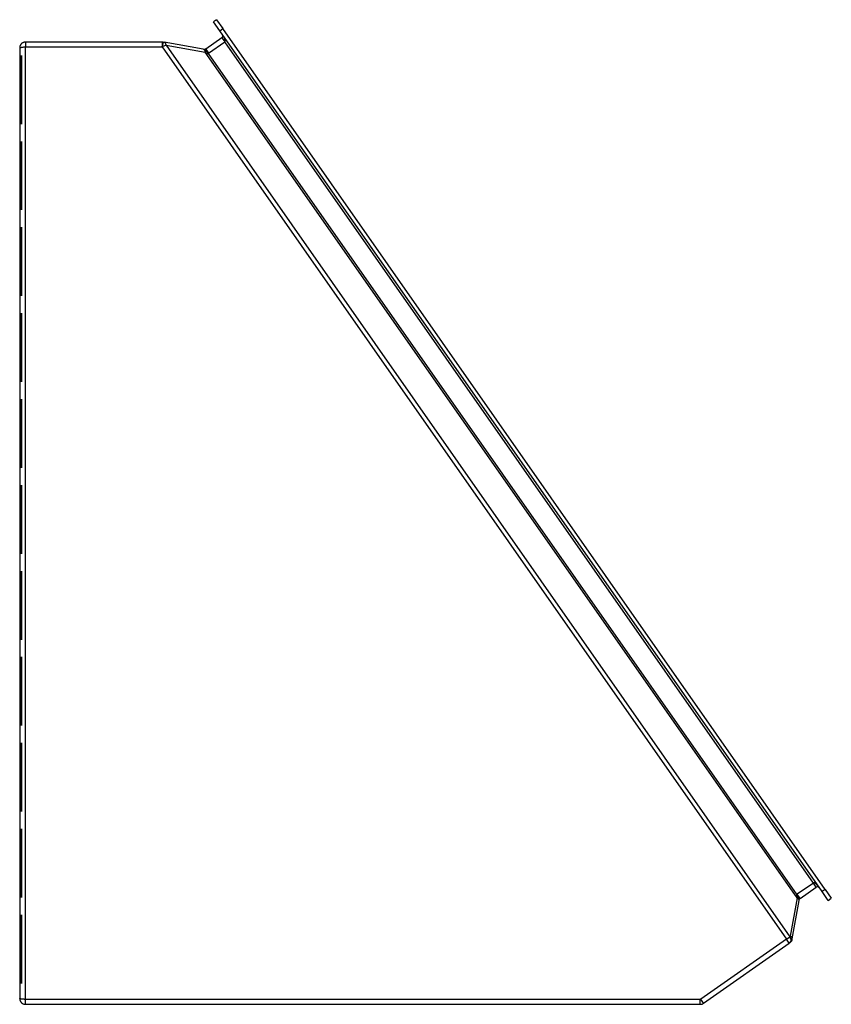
# Model space of a CAD drawing. Header units: inches. Extents: x 17.2 to 29, y 5 to 19.4.
import ezdxf

# ---------------------------------------------------------------- set-up
doc = ezdxf.new("R2010")
doc.units = ezdxf.units.IN
doc.header["$MEASUREMENT"] = 0
doc.layers.add('Visible Edges(ANSI)', color=7, linetype='Continuous', lineweight=25)
doc.layers.add('Visible Tangent Edges(ANSI)', color=7, linetype='Continuous', lineweight=25)

msp = doc.modelspace()

# ---------------------------------------------------------------- linework, layer by layer
at = {"layer": 'Visible Edges(ANSI)'}
for p, q in [((20.051, 19.353), (20.005, 19.321)), ((20.096, 19.192), (20.005, 19.321)), ((20.051, 19.353), (20.141, 19.224)), ((20.129, 19.091), (19.893, 18.925)), ((28.88, 6.647), (20.096, 19.192)), ((28.925, 6.679), (20.141, 19.224)), ((17.179, 18.941), (17.179, 5.09)), ((19.255, 19.027), (17.265, 19.027)), ((19.271, 19.026), (19.27, 19.026)), ((19.271, 19.026), (19.285, 19.024)), ((19.857, 18.923), (19.285, 19.024)), ((17.204, 18.832), (17.204, 17.832)), ((17.204, 17.832), (17.204, 18.832)), ((17.204, 18.832), (17.204, 18.832)), ((19.87, 18.92), (19.857, 18.923)), ((17.197, 17.832), (17.197, 17.832)), ((17.204, 17.58), (17.204, 16.58)), ((17.204, 16.58), (17.204, 17.58)), ((17.204, 17.58), (17.204, 17.58)), ((17.204, 16.58), (17.204, 16.58)), ((17.204, 16.328), (17.204, 15.328)), ((17.204, 15.328), (17.204, 16.328)), ((17.204, 16.328), (17.204, 16.328)), ((17.204, 15.328), (17.204, 15.328)), ((17.204, 15.075), (17.204, 14.075)), ((17.204, 14.075), (17.204, 15.075)), ((17.204, 15.075), (17.204, 15.075)), ((17.204, 14.075), (17.204, 14.075)), ((17.204, 13.823), (17.204, 12.823)), ((17.204, 12.823), (17.204, 13.823)), ((17.204, 13.823), (17.204, 13.823)), ((17.204, 12.823), (17.204, 12.823)), ((17.204, 12.571), (17.204, 11.571)), ((17.204, 11.571), (17.204, 12.571)), ((17.204, 12.571), (17.204, 12.571)), ((17.204, 11.571), (17.204, 11.571)), ((17.204, 11.318), (17.204, 10.318)), ((17.204, 10.318), (17.204, 11.318)), ((17.204, 11.318), (17.204, 11.318)), ((17.204, 10.318), (17.204, 10.318)), ((17.204, 10.066), (17.204, 9.066)), ((17.204, 9.066), (17.204, 10.066)), ((17.204, 10.066), (17.204, 10.066)), ((17.204, 9.066), (17.204, 9.066)), ((17.204, 8.814), (17.204, 7.814)), ((17.204, 7.814), (17.204, 8.814)), ((17.204, 8.814), (17.204, 8.814)), ((17.204, 7.814), (17.204, 7.814)), ((17.204, 7.562), (17.204, 6.562)), ((17.204, 6.562), (17.204, 7.562)), ((17.204, 7.562), (17.204, 7.562)), ((28.56, 6.548), (28.796, 6.713)), ((28.97, 6.518), (28.88, 6.647)), ((28.925, 6.679), (29.015, 6.55)), ((17.204, 6.562), (17.204, 6.562)), ((28.446, 5.956), (28.545, 6.515)), ((28.545, 6.515), (28.547, 6.528)), ((28.97, 6.518), (29.015, 6.55)), ((17.204, 6.309), (17.204, 5.309)), ((17.204, 5.309), (17.204, 6.309)), ((17.204, 6.309), (17.204, 6.309)), ((27.153, 5.02), (28.403, 5.895)), ((28.411, 5.901), (28.403, 5.895)), ((17.204, 5.309), (17.204, 5.309)), ((17.265, 5.004), (27.104, 5.004))]:
    msp.add_line(p, q, dxfattribs=at)
at = {"layer": 'Visible Edges(ANSI)', "flags": 128}
for points in [[(17.265, 19.027), (17.258, 19.027), (17.251, 19.026), (17.245, 19.025), (17.238, 19.023), (17.232, 19.021), (17.227, 19.018), (17.221, 19.015), (17.216, 19.012), (17.211, 19.009), (17.207, 19.005), (17.203, 19.001), (17.199, 18.997), (17.196, 18.993), (17.193, 18.988), (17.19, 18.984), (17.188, 18.979), (17.186, 18.975), (17.184, 18.97), (17.182, 18.965), (17.181, 18.961), (17.18, 18.956), (17.179, 18.951), (17.179, 18.946), (17.179, 18.941)], [(19.891, 18.924), (19.89, 18.923), (19.889, 18.923), (19.888, 18.923), (19.887, 18.922), (19.887, 18.922), (19.886, 18.922), (19.885, 18.921), (19.884, 18.921), (19.883, 18.921), (19.882, 18.921), (19.881, 18.92), (19.88, 18.92), (19.879, 18.92), (19.879, 18.92), (19.878, 18.92), (19.877, 18.92), (19.876, 18.92), (19.875, 18.92), (19.874, 18.92), (19.873, 18.92), (19.873, 18.92), (19.872, 18.92), (19.871, 18.92), (19.87, 18.92)], [(28.547, 6.528), (28.547, 6.529), (28.548, 6.53), (28.548, 6.531), (28.548, 6.531), (28.548, 6.532), (28.549, 6.533), (28.549, 6.534), (28.549, 6.535), (28.549, 6.535), (28.55, 6.536), (28.55, 6.537), (28.551, 6.538), (28.551, 6.539), (28.552, 6.539), (28.552, 6.54), (28.553, 6.541), (28.553, 6.542), (28.554, 6.542), (28.554, 6.543), (28.555, 6.544), (28.556, 6.544), (28.556, 6.545), (28.557, 6.546), (28.558, 6.546)], [(28.411, 5.901), (28.411, 5.901), (28.411, 5.901), (28.411, 5.901), (28.411, 5.901), (28.411, 5.901), (28.411, 5.901), (28.411, 5.901), (28.411, 5.901), (28.411, 5.901), (28.412, 5.901), (28.412, 5.901), (28.412, 5.901), (28.412, 5.901), (28.412, 5.901), (28.412, 5.901), (28.412, 5.901), (28.412, 5.901), (28.412, 5.901), (28.412, 5.901), (28.412, 5.901), (28.412, 5.901), (28.412, 5.901), (28.412, 5.901), (28.412, 5.901)], [(17.179, 5.09), (17.179, 5.085), (17.179, 5.081), (17.18, 5.076), (17.181, 5.071), (17.182, 5.066), (17.184, 5.061), (17.186, 5.057), (17.188, 5.052), (17.19, 5.048), (17.193, 5.043), (17.196, 5.039), (17.199, 5.035), (17.203, 5.031), (17.207, 5.027), (17.211, 5.023), (17.216, 5.019), (17.221, 5.016), (17.227, 5.013), (17.232, 5.011), (17.238, 5.008), (17.245, 5.007), (17.251, 5.005), (17.258, 5.004), (17.265, 5.004)]]:
    msp.add_lwpolyline(points, dxfattribs=at)
at = {"layer": 'Visible Edges(ANSI)'}
for centre, radius, start, end in [((20.111, 19.116), 0.031, 305, 35), ((19.255, 18.941), 0.086, 80, 90), ((19.875, 18.951), 0.031, 299.6304, 305), ((28.814, 6.688), 0.031, 35, 125), ((28.578, 6.523), 0.031, 125, 130.3696), ((28.362, 5.971), 0.086, 306.0779, 350), ((27.104, 5.09), 0.086, 270, 305)]:
    msp.add_arc(centre, radius, start, end, dxfattribs=at)
at = {"layer": 'Visible Tangent Edges(ANSI)'}
for p, q in [((20.096, 19.192), (20.141, 19.224)), ((20.129, 19.091), (20.17, 19.032)), ((17.265, 19.027), (17.265, 18.955)), ((17.265, 18.955), (19.255, 18.955)), ((17.265, 5.076), (17.265, 18.955)), ((19.255, 19.027), (19.255, 18.955)), ((19.27, 19.026), (19.258, 18.955)), ((19.258, 18.955), (19.271, 19.026)), ((19.314, 18.982), (19.258, 18.955)), ((19.258, 18.955), (19.258, 18.955)), ((19.258, 18.955), (28.362, 5.954)), ((19.314, 18.982), (19.886, 18.881)), ((19.314, 18.982), (28.412, 5.989)), ((19.935, 18.866), (20.17, 19.032)), ((28.755, 6.772), (20.17, 19.032)), ((19.886, 18.881), (19.894, 18.875)), ((28.516, 6.556), (19.886, 18.881)), ((19.891, 18.924), (19.926, 18.861)), ((19.893, 18.925), (19.935, 18.866)), ((19.926, 18.861), (28.511, 6.601)), ((28.755, 6.772), (28.519, 6.607)), ((28.796, 6.713), (28.755, 6.772)), ((28.558, 6.546), (28.511, 6.601)), ((28.56, 6.548), (28.519, 6.607)), ((28.925, 6.679), (28.88, 6.647)), ((28.516, 6.556), (28.417, 5.998)), ((28.513, 6.566), (28.516, 6.556)), ((28.362, 5.954), (27.112, 5.079)), ((28.362, 5.954), (28.41, 5.988)), ((28.403, 5.895), (28.362, 5.954)), ((17.265, 5.004), (17.265, 5.076)), ((27.104, 5.076), (17.265, 5.076)), ((27.104, 5.004), (27.104, 5.076)), ((27.153, 5.02), (27.112, 5.079))]:
    msp.add_line(p, q, dxfattribs=at)
at = {"layer": 'Visible Tangent Edges(ANSI)', "flags": 128}
for points in [[(17.179, 18.941), (17.179, 18.942), (17.179, 18.943), (17.18, 18.944), (17.181, 18.945), (17.182, 18.945), (17.184, 18.946), (17.186, 18.947), (17.188, 18.948), (17.19, 18.948), (17.193, 18.949), (17.196, 18.95), (17.199, 18.95), (17.203, 18.951), (17.207, 18.952), (17.211, 18.952), (17.216, 18.953), (17.221, 18.953), (17.227, 18.954), (17.232, 18.954), (17.238, 18.955), (17.245, 18.955), (17.251, 18.955), (17.258, 18.955), (17.265, 18.955)], [(19.894, 18.875), (19.895, 18.874), (19.897, 18.872), (19.898, 18.871), (19.9, 18.87), (19.902, 18.869), (19.903, 18.868), (19.905, 18.867), (19.906, 18.866), (19.908, 18.865), (19.909, 18.865), (19.911, 18.864), (19.912, 18.863), (19.913, 18.863), (19.915, 18.862), (19.916, 18.862), (19.917, 18.861), (19.919, 18.861), (19.92, 18.861), (19.921, 18.861), (19.922, 18.861), (19.923, 18.861), (19.924, 18.861), (19.925, 18.861), (19.926, 18.861)], [(28.511, 6.601), (28.51, 6.6), (28.51, 6.599), (28.509, 6.598), (28.509, 6.597), (28.509, 6.596), (28.508, 6.595), (28.508, 6.594), (28.508, 6.593), (28.508, 6.591), (28.508, 6.59), (28.508, 6.588), (28.508, 6.587), (28.508, 6.585), (28.508, 6.584), (28.508, 6.582), (28.509, 6.58), (28.509, 6.579), (28.509, 6.577), (28.51, 6.575), (28.51, 6.573), (28.511, 6.572), (28.511, 6.57), (28.512, 6.568), (28.513, 6.566)], [(28.412, 5.989), (28.412, 5.989), (28.412, 5.989), (28.411, 5.989), (28.411, 5.989), (28.411, 5.989), (28.411, 5.989), (28.411, 5.989), (28.411, 5.989), (28.411, 5.989), (28.411, 5.988), (28.411, 5.988), (28.411, 5.988), (28.411, 5.988), (28.411, 5.988), (28.411, 5.988), (28.411, 5.988), (28.411, 5.988), (28.411, 5.988), (28.411, 5.988), (28.411, 5.988), (28.41, 5.988), (28.41, 5.988), (28.41, 5.988), (28.41, 5.988)], [(17.265, 5.076), (17.258, 5.076), (17.251, 5.076), (17.245, 5.077), (17.238, 5.077), (17.232, 5.077), (17.227, 5.078), (17.221, 5.078), (17.216, 5.079), (17.211, 5.079), (17.207, 5.08), (17.203, 5.08), (17.199, 5.081), (17.196, 5.082), (17.193, 5.083), (17.19, 5.083), (17.188, 5.084), (17.186, 5.085), (17.184, 5.086), (17.182, 5.086), (17.181, 5.087), (17.18, 5.088), (17.179, 5.089), (17.179, 5.089), (17.179, 5.09)]]:
    msp.add_lwpolyline(points, dxfattribs=at)
at = {"layer": 'Visible Tangent Edges(ANSI)'}
for centre, radius, start, end in [((19.255, 18.941), 0.014, 80, 90), ((19.875, 18.951), 0.103, 299.6304, 305), ((28.578, 6.523), 0.103, 125, 130.3696), ((28.403, 6), 0.014, 306.0779, 350), ((27.104, 5.09), 0.014, 270, 305)]:
    msp.add_arc(centre, radius, start, end, dxfattribs=at)
for centre, major_axis, ratio, start_param, end_param in [((20.111, 19.116), (0.0591, -0.0844), 0.300971, 0, 1.570796), ((19.272, 18.953), (0.0125, 0.0709), 0.57735, 5.235988, 6.283185), ((19.844, 18.852), (0.0125, 0.0709), 0.57735, 5.235988, 6.283185), ((19.858, 18.849), (0.0125, 0.0709), 0.4815, 5.161128, 6.283185), ((28.814, 6.688), (-0.0591, 0.0844), 0.300971, 4.712389, 6.283185), ((28.476, 6.541), (0.0709, -0.0125), 0.4815, 0, 1.122058), ((28.474, 6.527), (0.0709, -0.0125), 0.57735, 0, 1.047198), ((28.37, 5.96), (0.0413, -0.059), 0.688296, 0, 1.570796), ((28.37, 5.96), (0.0424, -0.0582), 0.707044, 0, 1.557495), ((28.375, 5.969), (0.0709, -0.0125), 0.57735, 0, 1.047198)]:
    msp.add_ellipse(centre, major_axis=major_axis, ratio=ratio, start_param=start_param, end_param=end_param, dxfattribs=at)

doc.saveas('drawing.dxf')
